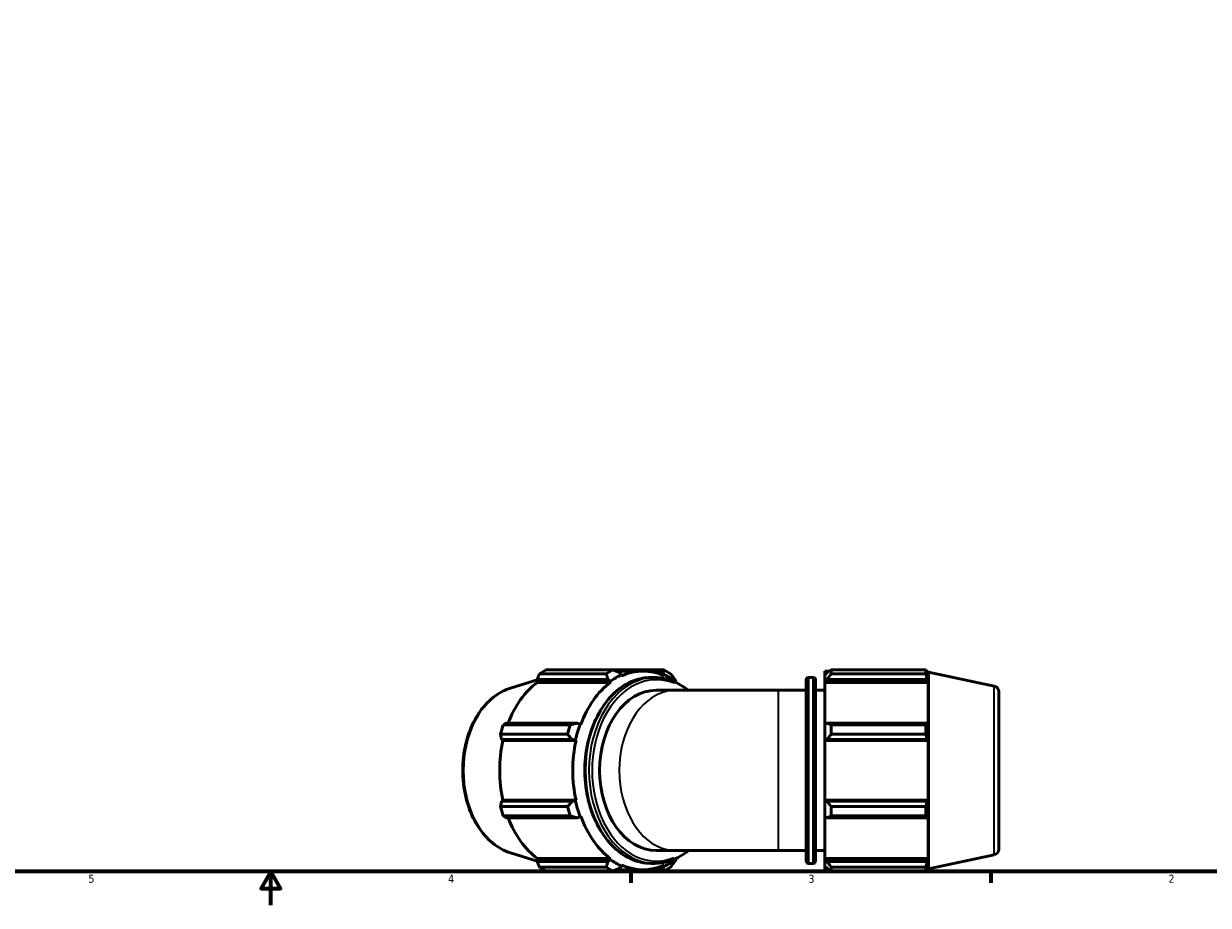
# Model space of a CAD drawing. Header units: inches. Extents: x 0.1 to 54.9, y -17.4 to 40.9.
# Tile 4 of 9: x 14.1 to 28.1, y 0.6 to 11. Entities that reach past the tile are written whole.
import ezdxf

# ---------------------------------------------------------------- set-up
doc = ezdxf.new("R2010")
doc.units = ezdxf.units.IN
doc.header["$MEASUREMENT"] = 0
for name, color, linetype, lineweight in [('Border (ANSI)', 7, 'Continuous', 70), ('Visible (ANSI)', 7, 'Continuous', 50), ('Visible Narrow (ANSI)', 7, 'Continuous', 35)]:
    doc.layers.add(name, color=color, linetype=linetype, lineweight=lineweight)
doc.styles.add('Note Text (ANSI)', font='tahoma.ttf')

# ---------------------------------------------------------------- blocks, each defined once
blk = doc.blocks.new('Borders Default Border')
at = {"layer": 'Border (ANSI)'}
for p, q in [((21.25, 1), (21.25, 0.866)), ((25.5, 1), (25.5, 0.866))]:
    blk.add_line(p, q, dxfattribs=at)
at = {"layer": 'Border (ANSI)', "flags": 128}
for points in [[(0.5, 1), (0.5, 21), (33.5, 21), (33.5, 1), (0.5, 1)], [(17, 0.6), (17, 1), (16.885, 0.8), (17.115, 0.8), (17, 1)]]:
    blk.add_lwpolyline(points, dxfattribs=at)
at = {"layer": 'Border (ANSI)', "color": 5, "true_color": 0x0000ff, "char_height": 0.0945, "attachment_point": 7, "style": 'Note Text (ANSI)'}
for s, insert in [('5', (14.847, 0.864)), ('4', (19.092, 0.866)), ('3', (23.346, 0.864)), ('2', (27.596, 0.866))]:
    blk.add_mtext(s, dxfattribs=dict(at, insert=insert))

msp = doc.modelspace()

# ---------------------------------------------------------------- linework, layer by layer
at = {"layer": 'Visible (ANSI)'}
for p, q in [((20.248, 3.376), (21.038, 3.376)), ((21.641, 3.376), (21.038, 3.376)), ((21.393, 3.363), (21.072, 3.363)), ((23.54, 3.363), (23.54, 3.32)), ((23.54, 3.363), (23.594, 3.363)), ((23.616, 3.376), (23.616, 3.331)), ((23.616, 3.376), (24.732, 3.376)), ((24.732, 3.331), (24.732, 3.376)), ((24.739, 3.363), (24.761, 3.363)), ((24.761, 3.308), (24.761, 3.363)), ((24.765, 3.35), (24.761, 3.363)), ((19.829, 3.162), (20.144, 3.259)), ((20.143, 3.264), (20.98, 3.264)), ((20.147, 3.23), (20.143, 3.264)), ((21.01, 3.23), (20.147, 3.23)), ((20.96, 3.331), (20.17, 3.331)), ((20.98, 3.264), (21.006, 3.241)), ((21.006, 3.241), (21.01, 3.23)), ((21.141, 3.32), (21.118, 3.345)), ((21.144, 3.308), (21.141, 3.32)), ((21.53, 3.287), (21.489, 3.287)), ((21.538, 3.345), (21.632, 3.345)), ((21.632, 3.345), (21.645, 3.32)), ((21.645, 3.32), (21.642, 3.308)), ((21.779, 3.241), (21.77, 3.264)), ((21.776, 3.232), (21.779, 3.241)), ((23.319, 1.121), (23.319, 3.261)), ((23.346, 3.287), (23.403, 3.287)), ((23.43, 3.261), (23.43, 1.121)), ((23.565, 3.345), (23.54, 3.32)), ((23.54, 3.241), (23.54, 3.32)), ((23.54, 3.241), (23.565, 3.264)), ((23.54, 3.23), (23.54, 3.241)), ((23.54, 3.23), (23.54, 2.738)), ((23.54, 3.23), (24.761, 3.23)), ((23.565, 3.264), (24.748, 3.264)), ((24.732, 3.331), (23.616, 3.331)), ((24.761, 3.308), (24.748, 3.345)), ((24.748, 3.264), (24.761, 3.23)), ((24.761, 2.732), (24.761, 3.23)), ((24.765, 1.032), (24.765, 3.35)), ((25.54, 3.185), (24.765, 3.35)), ((21.78, 3.136), (21.549, 3.136)), ((22.992, 3.136), (21.78, 3.136)), ((22.992, 3.136), (23.319, 3.136)), ((23.43, 3.136), (23.54, 3.136)), ((25.592, 3.121), (25.592, 1.261)), ((19.744, 2.728), (20.533, 2.728)), ((20.616, 2.749), (19.78, 2.749)), ((20.65, 2.738), (20.616, 2.749)), ((20.658, 2.732), (20.65, 2.738)), ((23.565, 2.749), (23.54, 2.738)), ((23.54, 2.547), (23.54, 2.738)), ((24.748, 2.749), (23.565, 2.749)), ((23.616, 2.728), (23.616, 2.618)), ((23.616, 2.728), (24.732, 2.728)), ((24.732, 2.618), (24.732, 2.728)), ((24.761, 2.732), (24.748, 2.749)), ((20.501, 2.618), (19.712, 2.618)), ((19.723, 2.555), (20.559, 2.555)), ((19.739, 2.543), (19.723, 2.555)), ((20.603, 2.543), (19.739, 2.543)), ((20.559, 2.555), (20.594, 2.547)), ((20.594, 2.547), (20.603, 2.543)), ((23.54, 2.547), (23.565, 2.555)), ((23.54, 2.543), (23.54, 2.547)), ((23.54, 2.543), (23.54, 1.839)), ((23.54, 2.543), (24.761, 2.543)), ((23.565, 2.555), (24.748, 2.555)), ((24.732, 2.618), (23.616, 2.618)), ((24.748, 2.555), (24.761, 2.543)), ((24.761, 1.839), (24.761, 2.543)), ((19.723, 1.827), (19.739, 1.839)), ((20.559, 1.827), (19.723, 1.827)), ((20.603, 1.839), (19.739, 1.839)), ((20.594, 1.835), (20.559, 1.827)), ((20.603, 1.839), (20.594, 1.835)), ((23.54, 1.835), (23.54, 1.839)), ((23.54, 1.839), (24.761, 1.839)), ((23.54, 1.644), (23.54, 1.835)), ((23.565, 1.827), (23.54, 1.835)), ((24.748, 1.827), (23.565, 1.827)), ((24.761, 1.839), (24.748, 1.827)), ((19.712, 1.764), (20.501, 1.764)), ((23.616, 1.764), (23.616, 1.654)), ((23.616, 1.764), (24.732, 1.764)), ((24.732, 1.654), (24.732, 1.764)), ((20.533, 1.654), (19.744, 1.654)), ((19.78, 1.632), (20.616, 1.632)), ((20.616, 1.632), (20.65, 1.644)), ((20.65, 1.644), (20.658, 1.65)), ((23.54, 1.644), (23.565, 1.632)), ((23.54, 1.644), (23.54, 1.152)), ((23.565, 1.632), (24.748, 1.632)), ((24.732, 1.654), (23.616, 1.654)), ((24.748, 1.632), (24.761, 1.65)), ((24.761, 1.152), (24.761, 1.65)), ((19.829, 1.219), (20.144, 1.122)), ((20.143, 1.118), (20.147, 1.152)), ((21.01, 1.152), (20.147, 1.152)), ((21.006, 1.14), (20.98, 1.118)), ((21.01, 1.152), (21.006, 1.14)), ((21.78, 1.246), (21.549, 1.246)), ((21.77, 1.118), (21.779, 1.14)), ((21.779, 1.14), (21.776, 1.15)), ((21.78, 1.246), (22.992, 1.246)), ((22.992, 1.246), (23.319, 1.246)), ((23.43, 1.246), (23.54, 1.246)), ((23.54, 1.14), (23.54, 1.152)), ((23.54, 1.152), (24.761, 1.152)), ((23.54, 1.061), (23.54, 1.14)), ((23.565, 1.118), (23.54, 1.14)), ((24.761, 1.152), (24.748, 1.118)), ((25.54, 1.197), (24.765, 1.032)), ((20.98, 1.118), (20.143, 1.118)), ((20.17, 1.051), (20.96, 1.051)), ((21.038, 1.005), (20.248, 1.005)), ((21.038, 1.005), (21.641, 1.005)), ((21.393, 1.019), (21.072, 1.019)), ((21.118, 1.037), (21.141, 1.061)), ((21.141, 1.061), (21.144, 1.073)), ((21.53, 1.095), (21.489, 1.095)), ((21.632, 1.037), (21.538, 1.037)), ((21.645, 1.061), (21.632, 1.037)), ((21.642, 1.073), (21.645, 1.061)), ((23.346, 1.095), (23.403, 1.095)), ((23.54, 1.061), (23.565, 1.037)), ((23.54, 1.061), (23.54, 1.019)), ((23.54, 1.019), (23.594, 1.019)), ((24.748, 1.118), (23.565, 1.118)), ((23.616, 1.051), (23.616, 1.005)), ((23.616, 1.051), (24.732, 1.051)), ((24.732, 1.005), (23.616, 1.005)), ((24.732, 1.005), (24.732, 1.051)), ((24.739, 1.019), (24.761, 1.019)), ((24.748, 1.037), (24.761, 1.073)), ((24.761, 1.019), (24.761, 1.073)), ((24.765, 1.032), (24.761, 1.019))]:
    msp.add_line(p, q, dxfattribs=at)
for centre, radius, start, end in [((23.346, 3.261), 0.0262, 90, 180), ((23.403, 3.261), 0.0262, 0, 90), ((25.527, 3.121), 0.0656, 0, 78), ((25.527, 1.261), 0.0656, 282, 0), ((23.346, 1.121), 0.0262, 180, 270), ((23.403, 1.121), 0.0262, 270, 0)]:
    msp.add_arc(centre, radius, start, end, dxfattribs=at)
for centre, major_axis, start_param, end_param in [((20.55, 2.191), (0, 1.26), 0.345435, 0.439963), ((21.339, 2.191), (0, 1.26), 0.345435, 0.439963), ((21.393, 2.191), (0, 1.172), 5.977753, 6.588618), ((21.339, 2.191), (0, 1.26), 5.843222, 5.93775), ((20.53, 2.191), (0, 1.172), 0.479966, 1.073963), ((21.393, 2.191), (0, -1.172), 3.621558, 4.232423), ((21.393, 2.191), (0, 1.184), 0.305433, 0.479966), ((21.393, 2.191), (0, 1.184), 5.80322, 5.977753), ((21.549, 2.191), (0, -0.945), 3.141593, 6.283185), ((20.55, 2.191), (0, 1.26), 1.130833, 1.225361), ((21.339, 2.191), (0, -1.26), 4.272426, 4.366954), ((21.393, 2.191), (0, 1.184), 1.090831, 1.265364), ((20.53, 2.191), (0, 1.172), 1.265364, 1.876229), ((21.393, 2.191), (0, -1.172), 4.406956, 5.017822), ((21.393, 2.191), (0, 1.184), 1.876229, 2.050762), ((20.55, 2.191), (0, 1.26), 1.916232, 2.010759), ((21.339, 2.191), (0, -1.26), 5.057824, 5.152352), ((20.53, 2.191), (0, 1.172), 2.067629, 2.661627), ((21.393, 2.191), (0, -1.172), 5.192355, 5.80322), ((21.393, 2.191), (0, -1.184), 5.80322, 5.977753), ((21.393, 2.191), (0, -1.184), 0.305433, 0.479966), ((20.55, 2.191), (0, -1.26), 5.843222, 5.93775), ((21.339, 2.191), (0, -1.26), 5.843222, 5.93775), ((21.393, 2.191), (0, -1.172), 5.977753, 6.588618), ((21.339, 2.191), (0, -1.26), 0.345435, 0.439963)]:
    msp.add_ellipse(centre, major_axis=major_axis, ratio=0.707107, start_param=start_param, end_param=end_param, dxfattribs=at)
for points, weights in [([(21.118, 3.345), (21.079, 3.36), (21.038, 3.376)], [1.01434466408, 1.01974676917, 1.0243407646]), ([(21.641, 3.376), (21.637, 3.36), (21.632, 3.345)], [1.0243407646, 1.01974676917, 1.01434466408]), ([(23.616, 3.376), (23.589, 3.36), (23.565, 3.345)], [1.01642935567, 1.01166340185, 1.00609781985]), ([(24.732, 3.376), (24.74, 3.36), (24.748, 3.345)], [1, 1.00085379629, 1.00089060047]), ([(20.17, 3.331), (20.157, 3.297), (20.143, 3.264)], [2.74138513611, 2.7756364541, 2.80802157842]), ([(20.96, 3.331), (20.97, 3.297), (20.98, 3.264)], [1.01904262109, 1.01435150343, 1.00885775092]), ([(21.77, 3.264), (21.745, 3.297), (21.719, 3.331)], [1.00885775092, 1.01435150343, 1.01904262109]), ([(23.565, 3.264), (23.589, 3.297), (23.616, 3.331)], [1.00609781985, 1.01166340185, 1.01642935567]), ([(24.748, 3.264), (24.74, 3.297), (24.732, 3.331)], [1.00089060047, 1.00085379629, 1]), ([(19.78, 2.749), (19.762, 2.739), (19.744, 2.728)], [2.80802157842, 2.7756364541, 2.74138513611]), ([(20.616, 2.749), (20.576, 2.739), (20.533, 2.728)], [1.01492247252, 1.02031483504, 1.02489851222]), ([(23.616, 2.728), (23.589, 2.739), (23.565, 2.749)], [1.01642935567, 1.01166340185, 1.00609781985]), ([(24.732, 2.728), (24.74, 2.739), (24.748, 2.749)], [1, 1.00085379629, 1.00089060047]), ([(19.712, 2.618), (19.717, 2.585), (19.723, 2.555)], [2.74138513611, 2.7756364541, 2.80802157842]), ([(20.501, 2.618), (20.531, 2.585), (20.559, 2.555)], [1.02031122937, 1.01564322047, 1.01017126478]), ([(23.565, 2.555), (23.589, 2.585), (23.616, 2.618)], [1.00609781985, 1.01166340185, 1.01642935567]), ([(24.748, 2.555), (24.74, 2.585), (24.732, 2.618)], [1.00089060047, 1.00085379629, 1]), ([(19.723, 1.827), (19.717, 1.796), (19.712, 1.764)], [2.7960622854, 2.7638150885, 2.72970964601]), ([(20.559, 1.827), (20.531, 1.796), (20.501, 1.764)], [1.01017126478, 1.01564322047, 1.02031122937]), ([(23.616, 1.764), (23.589, 1.796), (23.565, 1.827)], [1.01642935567, 1.01166340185, 1.00609781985]), ([(24.732, 1.764), (24.74, 1.796), (24.748, 1.827)], [1, 1.00085379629, 1.00089060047]), ([(19.744, 1.654), (19.762, 1.643), (19.78, 1.632)], [2.72970964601, 2.7638150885, 2.7960622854]), ([(20.533, 1.654), (20.576, 1.643), (20.616, 1.632)], [1.02489851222, 1.02031483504, 1.01492247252]), ([(23.565, 1.632), (23.589, 1.643), (23.616, 1.654)], [1.00609781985, 1.01166340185, 1.01642935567]), ([(24.748, 1.632), (24.74, 1.643), (24.732, 1.654)], [1.00089060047, 1.00085379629, 1]), ([(20.143, 1.118), (20.157, 1.085), (20.17, 1.051)], [2.7960622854, 2.7638150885, 2.72970964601]), ([(20.98, 1.118), (20.97, 1.085), (20.96, 1.051)], [1.00885775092, 1.01435150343, 1.01904262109]), ([(21.038, 1.005), (21.079, 1.022), (21.118, 1.037)], [1.0243407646, 1.01974676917, 1.01434466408]), ([(21.632, 1.037), (21.637, 1.022), (21.641, 1.005)], [1.01434466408, 1.01974676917, 1.0243407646]), ([(21.719, 1.051), (21.745, 1.085), (21.77, 1.118)], [1.01904262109, 1.01435150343, 1.00885775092]), ([(23.616, 1.051), (23.589, 1.085), (23.565, 1.118)], [1.01642935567, 1.01166340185, 1.00609781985]), ([(23.565, 1.037), (23.589, 1.022), (23.616, 1.005)], [1.00609781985, 1.01166340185, 1.01642935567]), ([(24.732, 1.051), (24.74, 1.085), (24.748, 1.118)], [1, 1.00085379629, 1.00089060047]), ([(24.748, 1.037), (24.74, 1.022), (24.732, 1.005)], [1.00089060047, 1.00085379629, 1])]:
    msp.add_rational_spline(points, weights, degree=2, dxfattribs=at)
for points, knots in [([(21.489, 1.095), (21.407, 1.095), (21.324, 1.113), (21.167, 1.185), (21.092, 1.239), (20.958, 1.377), (20.899, 1.461), (20.802, 1.652), (20.765, 1.759), (20.716, 1.983), (20.705, 2.1), (20.709, 2.334), (20.724, 2.451), (20.781, 2.672), (20.822, 2.776), (20.925, 2.96), (20.987, 3.041), (21.128, 3.171), (21.205, 3.22), (21.353, 3.275), (21.421, 3.287), (21.489, 3.287)], [3.141593, 3.141593, 3.141593, 3.141593, 3.454207, 3.454207, 3.770372, 3.770372, 4.091269, 4.091269, 4.413866, 4.413866, 4.736641, 4.736641, 5.059378, 5.059378, 5.382158, 5.382158, 5.704645, 5.704645, 6.024997, 6.024997, 6.283185, 6.283185, 6.283185, 6.283185]), ([(21.53, 3.287), (21.613, 3.287), (21.696, 3.269), (21.828, 3.208), (21.879, 3.176), (21.928, 3.136)], [0, 0, 0, 0, 0.312614, 0.312614, 0.5270913, 0.5270913, 0.5270913, 0.5270913]), ([(19.829, 1.219), (19.755, 1.242), (19.684, 1.281), (19.553, 1.387), (19.494, 1.455), (19.392, 1.614), (19.351, 1.706), (19.291, 1.903), (19.273, 2.008), (19.261, 2.22), (19.267, 2.328), (19.305, 2.535), (19.335, 2.635), (19.419, 2.816), (19.471, 2.897), (19.593, 3.033), (19.662, 3.087), (19.767, 3.14), (19.798, 3.153), (19.829, 3.162)], [3.355783, 3.355783, 3.355783, 3.355783, 3.661172, 3.661172, 3.979719, 3.979719, 4.305889, 4.305889, 4.633628, 4.633628, 4.961319, 4.961319, 5.289067, 5.289067, 5.616422, 5.616422, 5.939567, 5.939567, 6.068995, 6.068995, 6.068995, 6.068995]), ([(21.928, 1.246), (21.867, 1.196), (21.801, 1.157), (21.667, 1.107), (21.599, 1.095), (21.53, 1.095)], [2.6145013, 2.6145013, 2.6145013, 2.6145013, 2.8834043, 2.8834043, 3.1415927, 3.1415927, 3.1415927, 3.1415927])]:
    msp.add_open_spline(points, degree=3, knots=knots, dxfattribs=at)
at = {"layer": 'Visible Narrow (ANSI)'}
for p, q in [((23.346, 3.274), (23.346, 1.108)), ((23.403, 1.108), (23.403, 3.274)), ((22.992, 1.258), (22.992, 3.124)), ((25.54, 1.209), (25.54, 3.173))]:
    msp.add_line(p, q, dxfattribs=at)
for centre, major_axis, start_param, end_param in [((21.489, 2.191), (0, -1.096), 3.298672, 6.126106), ((21.549, 2.191), (0, -1.07), 2.859323, 6.565455), ((21.53, 2.191), (0, 1.096), 0.15708, 2.984513), ((19.978, 2.191), (0, -0.994), 3.491444, 5.933334), ((21.78, 2.191), (0, -0.945), 3.298672, 6.126106)]:
    msp.add_ellipse(centre, major_axis=major_axis, ratio=0.707107, start_param=start_param, end_param=end_param, dxfattribs=at)

# ---------------------------------------------------------------- block references
msp.add_blockref('Borders Default Border', (0, 0))

doc.saveas('drawing.dxf')
